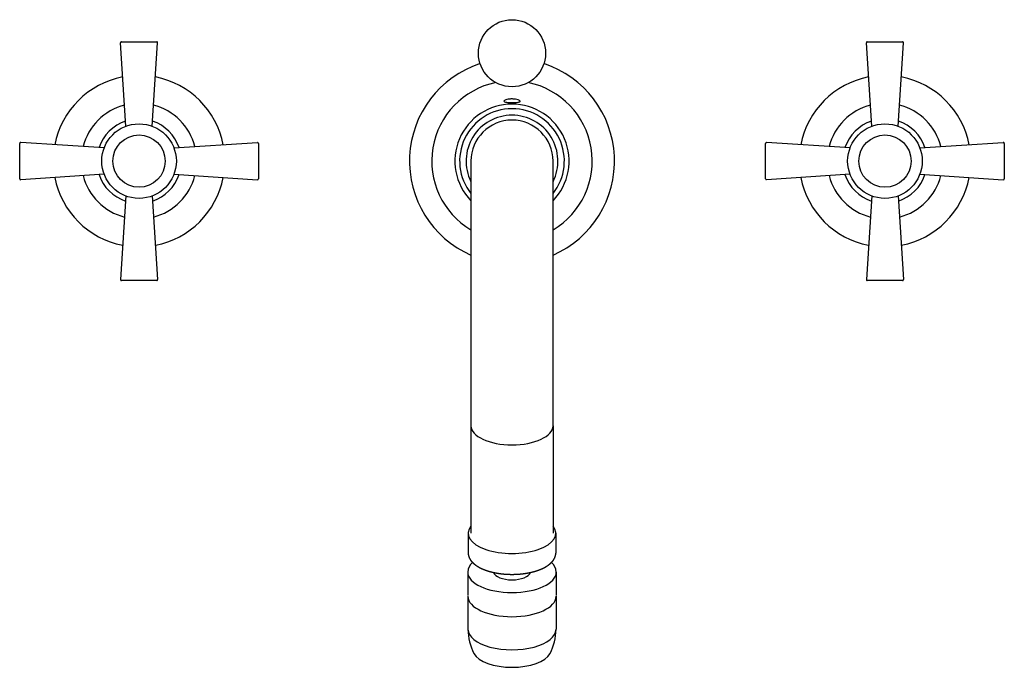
# Model space of a CAD drawing. Header units: millimetres. Extents: x -0.132 to 0.132, y -0.136 to 0.038.
import ezdxf

# ---------------------------------------------------------------- set-up
doc = ezdxf.new("R2010")
doc.units = ezdxf.units.MM
doc.layers.add('BLOCKS', color=3, linetype='Continuous')

msp = doc.modelspace()

# ---------------------------------------------------------------- linework, layer by layer
at = {"layer": 'BLOCKS'}
for p, q in [((-0.1035235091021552, 0.00935867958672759), (-0.1049900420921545, 0.03173364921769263)), ((-0.1047405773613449, 0.03200000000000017), (-0.0952594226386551, 0.03200000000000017)), ((-0.0964764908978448, 0.00935867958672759), (-0.09500995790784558, 0.03173364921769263)), ((0.0964764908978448, 0.00935867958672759), (0.09500995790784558, 0.03173364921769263)), ((0.09525942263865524, 0.03200000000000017), (0.1047405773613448, 0.03200000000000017)), ((0.1035235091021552, 0.00935867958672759), (0.1049900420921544, 0.03173364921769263)), ((-0.132, -0.004740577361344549), (-0.132, 0.004740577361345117)), ((-0.1093586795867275, 0.003523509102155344), (-0.1317336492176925, 0.004990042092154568)), ((-0.09064132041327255, 0.003523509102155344), (-0.06826635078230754, 0.004990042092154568)), ((-0.068, 0.004740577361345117), (-0.068, -0.004740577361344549)), ((0.06799999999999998, -0.004740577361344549), (0.06799999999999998, 0.004740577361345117)), ((0.09064132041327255, 0.003523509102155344), (0.06826635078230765, 0.004990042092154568)), ((0.1093586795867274, 0.003523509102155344), (0.1317336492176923, 0.004990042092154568)), ((0.132, 0.004740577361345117), (0.132, -0.004740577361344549)), ((-0.01100000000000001, 2.842170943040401e-16), (-0.01100000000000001, -0.07100535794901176)), ((0.01100000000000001, -0.07100535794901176), (0.01100000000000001, 2.842170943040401e-16)), ((-0.1093586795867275, -0.00352350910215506), (-0.1317336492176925, -0.004990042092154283)), ((-0.09064132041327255, -0.00352350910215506), (-0.06826635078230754, -0.004990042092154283)), ((0.09064132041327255, -0.00352350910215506), (0.06826635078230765, -0.004990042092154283)), ((0.1093586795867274, -0.00352350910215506), (0.1317336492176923, -0.004990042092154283)), ((-0.1035235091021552, -0.009358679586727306), (-0.1049900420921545, -0.03173364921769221)), ((-0.0964764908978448, -0.009358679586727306), (-0.09500995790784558, -0.03173364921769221)), ((0.0964764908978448, -0.009358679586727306), (0.09500995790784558, -0.03173364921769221)), ((0.1035235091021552, -0.009358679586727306), (0.1049900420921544, -0.03173364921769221)), ((-0.0952594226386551, -0.03199999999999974), (-0.1047405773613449, -0.03199999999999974)), ((0.1047405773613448, -0.03199999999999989), (0.09525942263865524, -0.03199999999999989)), ((-0.01100000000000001, -0.07100535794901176), (-0.01100000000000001, -0.09979452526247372)), ((0.01100000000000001, -0.07100535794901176), (0.01100000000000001, -0.09979452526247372)), ((-0.01175000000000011, -0.09979452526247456), (-0.01175000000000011, -0.1051094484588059)), ((0.0117499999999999, -0.09979452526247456), (0.0117499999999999, -0.1051094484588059)), ((-0.01187500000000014, -0.1102029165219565), (-0.01187500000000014, -0.1164922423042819)), ((0.01187499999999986, -0.1102029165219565), (0.01187499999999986, -0.1164922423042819)), ((-0.01180000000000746, -0.1167136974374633), (-0.01180000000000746, -0.1255719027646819)), ((0.01179999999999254, -0.1167136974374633), (0.01179999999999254, -0.1255719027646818))]:
    msp.add_line(p, q, dxfattribs=at)
for centre, radius in [((0, 0.02892476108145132), 0.009000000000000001), ((-0.1, 2.842170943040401e-16), 0.01), ((0.1, 0), 0.01), ((-0.1, 2.842170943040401e-16), 0.007000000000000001), ((0.1, 0), 0.007000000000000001)]:
    msp.add_circle(centre, radius, dxfattribs=at)
for centre, radius, start, end in [((-0.1047405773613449, 0.03175000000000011), 0.00025, 90, 183.7500000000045), ((-0.0952594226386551, 0.03175000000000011), 0.00025, 356.2499999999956, 90), ((0.09525942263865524, 0.03175000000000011), 0.00025, 90, 183.7500000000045), ((0.1047405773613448, 0.03175000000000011), 0.00025, 356.2499999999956, 90), ((0, 0), 0.0275, 108.1286606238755, 246.4218215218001), ((0, 0), 0.0275, 293.5781784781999, 71.87133937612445), ((-0.1, 2.842170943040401e-16), 0.023, 101.0032690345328, 168.996730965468), ((-0.1, 2.842170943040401e-16), 0.023, 11.00326903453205, 78.99673096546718), ((0.1, 0), 0.023, 101.0032690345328, 168.996730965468), ((0.1, 0), 0.023, 11.00326903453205, 78.99673096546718), ((0, 2.842170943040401e-16), 0.02150000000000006, 101.7070372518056, 239.2276752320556), ((0, 2.842170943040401e-16), 0.02150000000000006, 300.7723247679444, 78.29296274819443), ((-0.1, 2.842170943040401e-16), 0.01549999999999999, 104.5479968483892, 165.4520031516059), ((-0.1, 2.842170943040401e-16), 0.01549999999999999, 14.54799684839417, 75.4520031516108), ((-1.4210854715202e-16, 2.842170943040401e-16), 0.01529651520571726, 90, 224.0182880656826), ((-1.4210854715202e-16, 2.842170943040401e-16), 0.01404327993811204, 90, 218.4369427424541), ((-1.4210854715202e-16, 2.842170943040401e-16), 0.01529651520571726, 315.9817119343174, 90), ((-1.4210854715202e-16, 2.842170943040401e-16), 0.01404327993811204, 321.5630572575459, 90), ((0.1, 0), 0.01549999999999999, 104.5479968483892, 165.4520031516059), ((0.1, 0), 0.01549999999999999, 14.54799684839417, 75.45200315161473), ((-0.1, 2.842170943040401e-16), 0.01131562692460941, 108.6199232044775, 161.3800767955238), ((-0.1, 2.842170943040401e-16), 0.01131562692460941, 18.61992320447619, 71.3800767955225), ((-1.4210854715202e-16, 2.842170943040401e-16), 0.01231333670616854, 90, 206.7039630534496), ((0, 2.842170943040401e-16), 0.011, 0, 180), ((-1.4210854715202e-16, 2.842170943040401e-16), 0.01231333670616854, 333.2960369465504, 90), ((0.1, 0), 0.01131562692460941, 108.6199232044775, 161.3800767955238), ((0.1, 0), 0.01131562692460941, 18.61992320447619, 71.3800767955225), ((-0.13175, 0.004740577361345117), 0.00025, 86.2499999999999, 180), ((-0.06825, 0.004740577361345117), 0.00025, 0, 93.75000000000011), ((0.06825000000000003, 0.004740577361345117), 0.00025, 86.2499999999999, 180), ((0.13175, 0.004740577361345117), 0.00025, 0, 93.75000000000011), ((-0.13175, -0.004740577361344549), 0.00025, 180, 273.7500000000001), ((-0.1, 2.842170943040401e-16), 0.023, 191.003269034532, 258.9967309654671), ((-0.1, 2.842170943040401e-16), 0.01549999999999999, 194.5479968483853, 255.4520031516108), ((-0.1, 2.842170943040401e-16), 0.01131562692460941, 198.6199232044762, 251.3800767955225), ((-0.1, 2.842170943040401e-16), 0.01131562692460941, 288.6199232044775, 341.3800767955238), ((-0.1, 2.842170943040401e-16), 0.01549999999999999, 284.5479968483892, 345.4520031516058), ((-0.1, 2.842170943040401e-16), 0.023, 281.0032690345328, 348.9967309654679), ((-0.06825, -0.004740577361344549), 0.00025, 266.2499999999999, 0), ((0.06825000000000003, -0.004740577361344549), 0.00025, 180, 273.7500000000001), ((0.1, 0), 0.023, 191.003269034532, 258.9967309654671), ((0.1, 0), 0.01549999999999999, 194.5479968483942, 255.4520031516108), ((0.1, 0), 0.01131562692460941, 198.6199232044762, 251.3800767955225), ((0.1, 0), 0.01131562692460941, 288.6199232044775, 341.3800767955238), ((0.1, 0), 0.01549999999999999, 284.5479968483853, 345.4520031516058), ((0.1, 0), 0.023, 281.0032690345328, 348.9967309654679), ((0.13175, -0.004740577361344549), 0.00025, 266.2499999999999, 0), ((-0.1047405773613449, -0.03174999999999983), 0.00025, 176.2499999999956, 270), ((-0.0952594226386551, -0.03174999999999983), 0.00025, 270, 3.75000000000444), ((0.09525942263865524, -0.03174999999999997), 0.00025, 176.2499999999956, 270), ((0.1047405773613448, -0.03174999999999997), 0.00025, 270, 3.75000000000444), ((-0.008303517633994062, -0.1103775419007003), 0.003575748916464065, 129.7490281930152, 177.2007882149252), ((0.00830323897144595, -0.1103776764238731), 0.003576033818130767, 2.801146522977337, 50.24890496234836), ((0.002063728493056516, -0.125577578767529), 0.01386372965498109, 179.9765423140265, 207.8180539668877), ((-0.002063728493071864, -0.125577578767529), 0.01386372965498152, 332.1819460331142, 0.02345768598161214)]:
    msp.add_arc(centre, radius, start, end, dxfattribs=at)
for centre, major_axis, ratio, start_param, end_param in [((0, -0.07100535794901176), (-0.011, -6.823477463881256e-18), 0.4640279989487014, -2.878440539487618e-16, 3.141592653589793), ((-1.4210854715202e-16, -0.09979452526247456), (0.01175, 2.903432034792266e-18), 0.464027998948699, 2.782369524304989, 6.642408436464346), ((-1.4210854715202e-16, -0.1102029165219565), (-0.011875, -2.934319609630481e-18), 0.464027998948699, 9.45402984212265e-16, 3.141592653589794), ((-1.4210854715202e-16, -0.109981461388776), (-0.005, -1.235502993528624e-18), 0.4640279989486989, 0.1419803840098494, 2.999612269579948), ((-7.531752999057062e-15, -0.1167136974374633), (0.01180000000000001, 3.327583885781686e-17), 0.4640279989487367, 3.141592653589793, 6.283185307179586), ((-7.531752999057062e-15, -0.1255719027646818), (0.01180000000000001, 3.327583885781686e-17), 0.4640279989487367, 3.141592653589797, 6.283185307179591), ((-7.389644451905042e-15, -0.1308868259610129), (0.0105, 2.96098566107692e-17), 0.4640279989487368, 3.382082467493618, 6.042695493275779)]:
    msp.add_ellipse(centre, major_axis=major_axis, ratio=ratio, start_param=start_param, end_param=end_param, dxfattribs=at)
for points, degree, knots in [([(-1.4210854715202e-16, 0.01666131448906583), (4.57241070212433e-05, 0.01666131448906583), (9.143020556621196e-05, 0.01666081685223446), (0.0002455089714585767, 0.01665746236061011), (0.0003531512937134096, 0.01665230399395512), (0.0006352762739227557, 0.01663143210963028), (0.0008052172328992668, 0.01661109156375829), (0.001214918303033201, 0.01654338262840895), (0.001436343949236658, 0.01648797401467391), (0.001813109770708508, 0.01635837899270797), (0.001960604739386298, 0.01628439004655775), (0.002145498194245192, 0.0161388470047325), (0.002182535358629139, 0.01606839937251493), (0.002141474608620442, 0.01594807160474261), (0.002073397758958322, 0.01589787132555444), (0.001852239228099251, 0.01581742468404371), (0.001707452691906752, 0.01578661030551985), (0.001326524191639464, 0.01573511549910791), (0.001084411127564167, 0.01571698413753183), (0.0006753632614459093, 0.01569919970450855), (0.0005274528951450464, 0.01569493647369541), (0.0002718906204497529, 0.01569048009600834), (0.0001663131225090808, 0.01568944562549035), (-3.936974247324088e-05, 0.01568888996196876), (-0.0001391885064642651, 0.01568928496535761), (-0.0003640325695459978, 0.01569171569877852), (-0.0004882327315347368, 0.01569415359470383), (-0.0008163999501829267, 0.01570399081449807), (-0.00101292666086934, 0.01571359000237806), (-0.001423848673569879, 0.01574578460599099), (-0.001623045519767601, 0.01577108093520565), (-0.001943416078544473, 0.01584199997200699), (-0.002057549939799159, 0.01588774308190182), (-0.002178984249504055, 0.01599946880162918), (-0.002182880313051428, 0.01606470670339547), (-0.002081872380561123, 0.01620052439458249), (-0.001983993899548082, 0.01626957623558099), (-0.00171356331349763, 0.01639619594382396), (-0.001549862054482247, 0.01645356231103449), (-0.001156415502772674, 0.01655445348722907), (-0.0009269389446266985, 0.01659644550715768), (-0.0005523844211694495, 0.01663822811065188), (-0.0004221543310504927, 0.01664851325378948), (-0.0001936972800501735, 0.01665907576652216), (-9.693387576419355e-05, 0.01666131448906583), (-1.4210854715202e-16, 0.01666131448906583)], 3, [-13.82454105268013, -13.82454105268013, -13.82454105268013, -13.82454105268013, -13.68736873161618, -13.68736873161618, -13.36126826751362, -13.36126826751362, -12.81907165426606, -12.81907165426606, -11.97358939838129, -11.97358939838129, -11.07554402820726, -11.07554402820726, -10.18499112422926, -10.18499112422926, -9.371579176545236, -9.371579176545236, -8.616399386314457, -8.616399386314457, -7.751128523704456, -7.751128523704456, -7.29052500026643, -7.29052500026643, -6.972636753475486, -6.972636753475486, -6.673334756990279, -6.673334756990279, -6.294050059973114, -6.294050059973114, -5.647131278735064, -5.647131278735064, -4.814627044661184, -4.814627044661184, -3.94909137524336, -3.94909137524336, -3.066511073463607, -3.066511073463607, -2.235831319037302, -2.235831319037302, -1.480571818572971, -1.480571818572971, -0.6922934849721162, -0.6922934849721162, -0.2908016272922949, -0.2908016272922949, 0, 0, 0, 0]), ([(-0.01175000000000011, -0.1051094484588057), (-0.01174767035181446, -0.1052261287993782), (-0.01174068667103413, -0.1053426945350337), (-0.01172906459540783, -0.1054590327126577), (-0.0117128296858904, -0.1055750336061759), (-0.01169201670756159, -0.1056905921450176), (-0.01166666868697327, -0.1058056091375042), (-0.01163683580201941, -0.1059199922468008), (-0.01160257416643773, -0.1060336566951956), (-0.01156394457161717, -0.1061465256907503), (-0.01152101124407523, -0.1062585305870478), (-0.0114738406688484, -0.1063696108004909), (-0.01142250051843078, -0.1064797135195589), (-0.01136705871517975, -0.1065887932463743), (-0.01130758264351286, -0.1066968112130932), (-0.01124413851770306, -0.1068037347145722), (-0.01117386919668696, -0.106913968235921), (-0.01109943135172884, -0.1070229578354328), (-0.01102089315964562, -0.1071306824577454), (-0.01093832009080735, -0.1072371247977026), (-0.01085177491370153, -0.1073422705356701), (-0.01076131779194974, -0.1074461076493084), (-0.01066700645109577, -0.1075486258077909), (-0.0105688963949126, -0.1076498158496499), (-0.01046704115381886, -0.1077496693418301), (-0.0103614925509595, -0.107848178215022), (-0.01025230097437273, -0.1079453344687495), (-0.01013951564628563, -0.1080411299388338), (-0.0100231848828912, -0.1081355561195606), (-0.009903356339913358, -0.1082286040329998), (-0.009780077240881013, -0.1083202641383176), (-0.00965339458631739, -0.1084105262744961), (-0.009513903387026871, -0.1085056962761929), (-0.009370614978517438, -0.1085992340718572), (-0.00922358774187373, -0.1086911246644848), (-0.009072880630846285, -0.1087813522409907), (-0.008918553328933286, -0.1088699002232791), (-0.008760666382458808, -0.108956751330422), (-0.008599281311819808, -0.1090418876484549), (-0.008434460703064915, -0.1091252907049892), (-0.008266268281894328, -0.1092069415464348), (-0.008094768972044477, -0.109286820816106), (-0.007920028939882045, -0.1093649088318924), (-0.007742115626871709, -0.1094411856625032), (-0.007561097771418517, -0.1095156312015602), (-0.007377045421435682, -0.1095882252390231), (-0.007190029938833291, -0.1096589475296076), (-0.007000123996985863, -0.1097277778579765), (-0.006808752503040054, -0.1097942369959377), (-0.006614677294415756, -0.109858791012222), (-0.006417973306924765, -0.1099214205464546), (-0.006218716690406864, -0.1099821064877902), (-0.006016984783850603, -0.1100408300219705), (-0.005812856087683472, -0.1100975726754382), (-0.005606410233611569, -0.1101523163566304), (-0.005397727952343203, -0.1102050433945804), (-0.005186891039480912, -0.1102557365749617), (-0.004973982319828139, -0.1103043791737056), (-0.004759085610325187, -0.1103509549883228), (-0.004542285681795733, -0.1103954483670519), (-0.004323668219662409, -0.1104378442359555), (-0.004103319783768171, -0.1104781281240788), (-0.00388132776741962, -0.1105162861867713), (-0.003657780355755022, -0.1105523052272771), (-0.003434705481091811, -0.1105858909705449), (-0.003210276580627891, -0.1106173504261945), (-0.002984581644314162, -0.1106466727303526), (-0.002757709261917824, -0.1106738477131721), (-0.002529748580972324, -0.1106988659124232), (-0.002300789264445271, -0.1107217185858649), (-0.002070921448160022, -0.110742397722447), (-0.001840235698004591, -0.1107608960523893), (-0.001608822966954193, -0.1107772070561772), (-0.001376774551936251, -0.1107913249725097), (-0.001144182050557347, -0.1108032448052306), (-0.0009111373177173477, -0.1108129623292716), (-0.0006777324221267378, -0.1108204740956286), (-0.00044405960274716, -0.1108257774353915), (-0.0002102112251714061, -0.1108288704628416), (2.372026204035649e-05, -0.1108297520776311), (0.0002570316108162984, -0.110828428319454), (0.0004902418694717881, -0.1108249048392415), (0.000723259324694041, -0.1108191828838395), (0.0009559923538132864, -0.1108112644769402), (0.001188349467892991, -0.1108011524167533), (0.00142023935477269, -0.1107888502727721), (0.001651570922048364, -0.1107743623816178), (0.001882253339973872, -0.1107576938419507), (0.002112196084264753, -0.1107388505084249), (0.002341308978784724, -0.1107178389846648), (0.002569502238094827, -0.1106946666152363), (0.002796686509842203, -0.1106693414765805), (0.00302277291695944, -0.1106418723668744), (0.003247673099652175, -0.110612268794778), (0.003471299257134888, -0.1105805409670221), (0.003693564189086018, -0.1105466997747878), (0.003914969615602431, -0.1105106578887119), (0.004134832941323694, -0.1104725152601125), (0.004353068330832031, -0.1104322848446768), (0.004569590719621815, -0.1103899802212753), (0.004784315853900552, -0.1103456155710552), (0.004997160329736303, -0.1102992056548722), (0.005208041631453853, -0.1102507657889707), (0.005416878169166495, -0.1102003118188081), (0.005623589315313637, -0.1101478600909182), (0.005828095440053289, -0.1100934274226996), (0.006030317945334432, -0.1100370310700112), (0.006230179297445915, -0.1099786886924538), (0.006427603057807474, -0.109918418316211), (0.006622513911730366, -0.1098562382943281), (0.006814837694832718, -0.1097921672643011), (0.007004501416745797, -0.1097262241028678), (0.00719303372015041, -0.1096578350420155), (0.007378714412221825, -0.1095875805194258), (0.007561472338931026, -0.1095154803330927), (0.007741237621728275, -0.1094415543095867), (0.00791794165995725, -0.109365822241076), (0.008091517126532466, -0.1092883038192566), (0.008261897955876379, -0.109209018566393), (0.008429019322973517, -0.1091279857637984), (0.008592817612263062, -0.1090452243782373), (0.008753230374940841, -0.1089607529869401), (0.008910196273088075, -0.1088745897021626), (0.009063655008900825, -0.1087867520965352), (0.00921354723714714, -0.1086972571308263), (0.00935981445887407, -0.1086061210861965), (0.009502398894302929, -0.1085133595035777), (0.009641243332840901, -0.1084189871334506), (0.009777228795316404, -0.1083223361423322), (0.009909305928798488, -0.108224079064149), (0.01003741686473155, -0.1081242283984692), (0.01016150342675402, -0.1080227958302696), (0.01028150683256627, -0.1079197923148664), (0.01039736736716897, -0.1078152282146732), (0.01050902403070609, -0.1077091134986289), (0.01061641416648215, -0.1076014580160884), (0.0107194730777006, -0.1074922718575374), (0.01081813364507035, -0.1073815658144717), (0.01091232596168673, -0.1072693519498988), (0.0110019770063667, -0.1071556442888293), (0.01108701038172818, -0.1070404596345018), (0.01116734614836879, -0.1069238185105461), (0.01124290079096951, -0.1068057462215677), (0.01131358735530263, -0.1066862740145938), (0.01137662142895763, -0.1065706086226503), (0.0114350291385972, -0.1064537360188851), (0.01148872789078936, -0.1063357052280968), (0.01153763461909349, -0.1062165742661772), (0.01158166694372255, -0.106096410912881), (0.01162074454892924, -0.1059752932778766), (0.0116547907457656, -0.1058533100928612), (0.01168373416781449, -0.1057305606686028), (0.0117075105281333, -0.1056071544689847), (0.01172606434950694, -0.1054832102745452), (0.01173935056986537, -0.1053588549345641), (0.01174733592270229, -0.1052342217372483), (0.0117499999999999, -0.1051094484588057)], 1, [3.141592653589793, 3.141592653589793, 3.160122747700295, 3.178652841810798, 3.197182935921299, 3.215713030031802, 3.234243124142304, 3.252773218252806, 3.271303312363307, 3.28983340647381, 3.308363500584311, 3.326893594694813, 3.345423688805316, 3.363953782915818, 3.38248387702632, 3.401013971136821, 3.419544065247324, 3.438854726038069, 3.458165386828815, 3.47747604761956, 3.496786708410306, 3.516097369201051, 3.535408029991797, 3.554718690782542, 3.574029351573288, 3.593340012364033, 3.612650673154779, 3.631961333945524, 3.65127199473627, 3.670582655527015, 3.689893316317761, 3.709203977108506, 3.728514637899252, 3.749209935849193, 3.769905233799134, 3.790600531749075, 3.811295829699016, 3.831991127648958, 3.852686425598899, 3.87338172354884, 3.894077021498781, 3.914772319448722, 3.935467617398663, 3.956162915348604, 3.976858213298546, 3.997553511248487, 4.018248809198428, 4.038944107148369, 4.05963940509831, 4.080190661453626, 4.100741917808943, 4.12129317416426, 4.141844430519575, 4.162395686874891, 4.182946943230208, 4.203498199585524, 4.22404945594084, 4.244600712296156, 4.265151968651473, 4.285703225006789, 4.306254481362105, 4.326805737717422, 4.347356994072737, 4.367908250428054, 4.38845950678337, 4.408834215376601, 4.42920892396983, 4.44958363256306, 4.469958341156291, 4.490333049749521, 4.51070775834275, 4.531082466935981, 4.551457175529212, 4.571831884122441, 4.592206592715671, 4.612581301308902, 4.632956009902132, 4.653330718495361, 4.673705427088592, 4.694080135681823, 4.714454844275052, 4.734776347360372, 4.755097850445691, 4.77541935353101, 4.795740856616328, 4.816062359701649, 4.836383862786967, 4.856705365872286, 4.877026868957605, 4.897348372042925, 4.917669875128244, 4.937991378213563, 4.958312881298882, 4.978634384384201, 4.99895588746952, 5.019277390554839, 5.039598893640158, 5.059974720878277, 5.080350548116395, 5.100726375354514, 5.121102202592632, 5.141478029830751, 5.161853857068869, 5.182229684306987, 5.202605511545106, 5.222981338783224, 5.243357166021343, 5.263732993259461, 5.28410882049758, 5.304484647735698, 5.324860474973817, 5.345236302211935, 5.365612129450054, 5.386163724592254, 5.406715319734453, 5.427266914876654, 5.447818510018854, 5.468370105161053, 5.488921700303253, 5.509473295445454, 5.530024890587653, 5.550576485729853, 5.571128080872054, 5.591679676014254, 5.612231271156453, 5.632782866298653, 5.653334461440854, 5.673886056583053, 5.694437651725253, 5.715134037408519, 5.735830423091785, 5.75652680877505, 5.777223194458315, 5.797919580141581, 5.818615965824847, 5.839312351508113, 5.860008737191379, 5.880705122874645, 5.90140150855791, 5.922097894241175, 5.94279427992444, 5.963490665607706, 5.984187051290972, 6.004883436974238, 6.025579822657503, 6.045395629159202, 6.065211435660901, 6.085027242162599, 6.104843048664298, 6.124658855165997, 6.144474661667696, 6.164290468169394, 6.184106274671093, 6.203922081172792, 6.22373788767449, 6.243553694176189, 6.263369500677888, 6.283185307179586, 6.283185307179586])]:
    msp.add_open_spline(points, degree=degree, knots=knots, dxfattribs=at)

doc.saveas('drawing.dxf')
